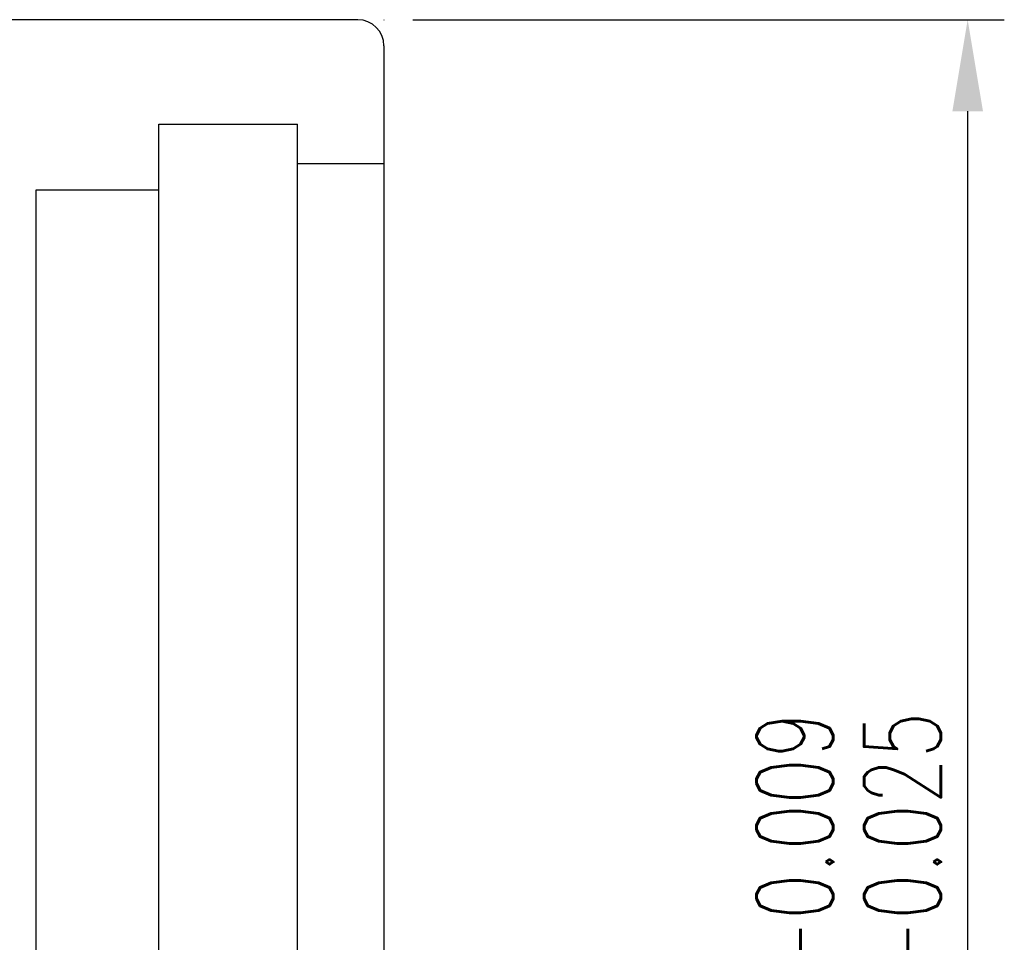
# Model space of a CAD drawing. Header units: millimetres. Extents: x 1204 to 1347, y 462 to 564.
# Tile 48 of 48: x 1328 to 1347, y 520 to 538. Entities that reach past the tile are written whole.
import ezdxf
from ezdxf.lldxf.tags import DXFTag

# ---------------------------------------------------------------- set-up
doc = ezdxf.new("R2010")
doc.units = ezdxf.units.MM
doc.header["$LTSCALE"] = 0.1
doc.layers.get('Defpoints').update_dxf_attribs({"linetype": 'CONTINUOUS'})
for name, color, linetype in [('DIM', 4, 'CONTINUOUS'), ('HID', 2, 'DASHED'), ('OUT', 3, 'CONTINUOUS')]:
    doc.layers.add(name, color=color, linetype=linetype)
doc.styles.add('DIM-7', font='SIMPLEX.shx', dxfattribs={"width": 0.7, "bigfont": 'chineset.shx'})
tags = doc.linetypes.add('DASHED', pattern=[25.72, 12.86, -12.86]).pattern_tags.tags
tags[6:7] = [DXFTag(74, 4), DXFTag(75, 0), DXFTag(340, '0'), DXFTag(46, 0.0), DXFTag(50, 0.0), DXFTag(44, 0.0), DXFTag(45, 0.0)]
tags[4:5] = [DXFTag(74, 4), DXFTag(75, 0), DXFTag(340, '0'), DXFTag(46, 0.0), DXFTag(50, 0.0), DXFTag(44, 0.0), DXFTag(45, 0.0)]
doc.dimstyles.new('CNS', dxfattribs={"dimtxt": 3.5, "dimasz": 2.5, "dimexe": 1, "dimexo": 1.5, "dimgap": 0.09, "dimtad": 0, "dimdsep": 46, "dimtxsty": 'DIM-7', "dimcen": 0.09, "dimclrd": 1, "dimclre": 1, "dimclrt": 4, "dimadec": 0, "dimazin": 0, "dimtfac": 1, "dimtix": 1, "dimtmove": 2, "dimatfit": 3, "dimfxl": 1, "dimtvp": 0.971429, "dimtolj": 1, "dimarcsym": 0})

# ---------------------------------------------------------------- blocks, each defined once
blk = doc.blocks.new('*D19')
at = {"layer": 'Defpoints', "color": 0, "transparency": 16777216}
for p in [(1334.233, 538.023), (1345.893, 538.023), (1334.233, 502.023)]:
    blk.add_point(p, dxfattribs=at)
at = {"layer": 'DIM', "color": 7, "lineweight": -2, "transparency": 16777216}
for p, q in [((1335.283, 538.023), (1346.593, 538.023)), ((1345.893, 503.773), (1345.893, 536.273)), ((1335.283, 502.023), (1346.593, 502.023))]:
    blk.add_line(p, q, dxfattribs=at)
at = {"layer": 'DIM', "color": 7, "transparency": 16777216}
for points in [[(1345.601, 536.273), (1346.185, 536.273), (1345.893, 538.023)], [(1345.601, 503.773), (1346.185, 503.773), (1345.893, 502.023)]]:
    blk.add_solid(points, dxfattribs=at)
at = {"layer": 'DIM', "color": 7, "transparency": 16777216, "insert": (1343.618, 520.023), "char_height": 2.45, "attachment_point": 5, "rotation": 90, "style": 'DIM-7'}
blk.add_mtext('\\A1;%%C36{\\H1.470000;\\S-0.009^ -0.025;}', dxfattribs=at)

msp = doc.modelspace()

# ---------------------------------------------------------------- linework, layer by layer
at = {"layer": 'HID', "color": 7, "linetype": 'DASHED'}
for p, q in [((1330.433, 504.023), (1330.433, 536.023)), ((1330.433, 536.023), (1333.083, 536.023)), ((1333.083, 504.023), (1333.083, 536.023)), ((1333.083, 535.273), (1334.733, 535.273)), ((1328.083, 505.273), (1328.083, 534.773)), ((1328.083, 534.773), (1330.433, 534.773))]:
    msp.add_line(p, q, dxfattribs=at)
at = {"layer": 'OUT', "color": 7, "linetype": 'Continuous'}
for p, q in [((1334.233, 538.023), (1314.733, 538.023)), ((1334.733, 538.023), (1334.733, 538.012)), ((1334.733, 537.523), (1334.733, 502.523))]:
    msp.add_line(p, q, dxfattribs=at)
msp.add_arc((1334.233, 537.523), 0.5, 0, 90, dxfattribs=at)

# ---------------------------------------------------------------- dimensions: what is measured, and where the dimension line sits
at = {"layer": 'DIM', "color": 7}
dim = msp.add_linear_dim(base=(1345.893, 538.023), p1=(1334.233, 502.023), p2=(1334.233, 538.023), angle=90, text='%%C<>', dimstyle='CNS', override={"dimscale": 0.7, "dimgap": 0.8, "dimtad": 1, "dimclrd": 7, "dimclre": 7, "dimclrt": 7, "dimadec": 2, "dimazin": 2, "dimtol": 1, "dimtp": -0.009, "dimtm": 0.025, "dimtfac": 0.6, "dimtdec": 3, "dimtmove": 1, "dimatfit": 0}, dxfattribs=at)
dim.commit()
dim.dimension.update_dxf_attribs({"geometry": '*D19', "text_midpoint": (1343.618, 520.023)})

doc.saveas('drawing.dxf')
